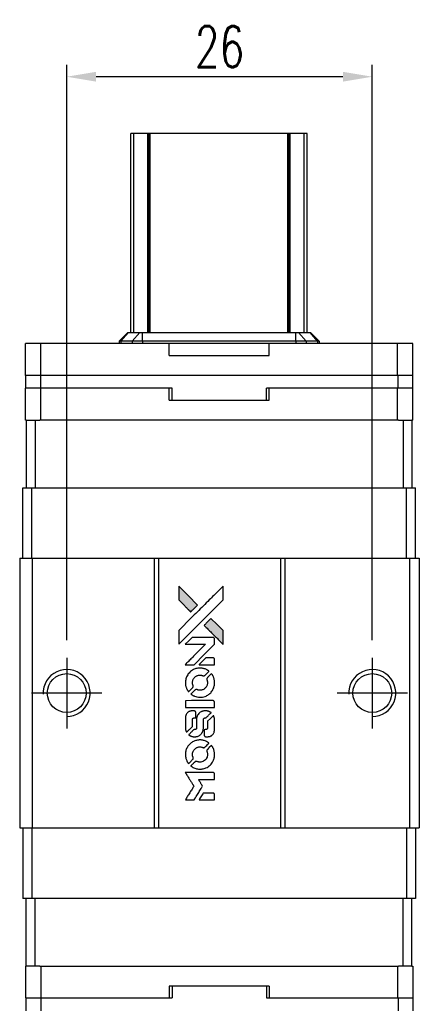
# Model space of a CAD drawing. Header units: millimetres. Extents: x 682 to 905, y 77 to 250.
# Tile 2 of 3: x 698 to 732, y 166 to 250. Entities that reach past the tile are written whole.
import ezdxf

# ---------------------------------------------------------------- set-up
doc = ezdxf.new("R2010")
doc.units = ezdxf.units.MM
doc.header["$LTSCALE"] = 0.1
doc.layers.get('0').update_dxf_attribs({"linetype": 'CONTINUOUS'})
doc.layers.get('Defpoints').update_dxf_attribs({"linetype": 'CONTINUOUS'})
doc.styles.add('DIM-7', font='SIMPLEX.shx', dxfattribs={"width": 0.7, "bigfont": 'chineset.shx'})
doc.dimstyles.new('CNS', dxfattribs={"dimtxt": 3.5, "dimasz": 2.5, "dimexe": 1, "dimexo": 1.5, "dimgap": 0.09, "dimtad": 0, "dimdsep": 46, "dimtxsty": 'DIM-7', "dimcen": 0.09, "dimclrd": 1, "dimclre": 1, "dimclrt": 4, "dimadec": 0, "dimazin": 0, "dimtfac": 1, "dimtix": 1, "dimtmove": 2, "dimatfit": 3, "dimfxl": 1, "dimtvp": 0.971429, "dimtolj": 1, "dimarcsym": 0})

# ---------------------------------------------------------------- blocks, each defined once
blk = doc.blocks.new('A$C2c6fde5b')
at = {"linetype": 'Continuous'}
h = blk.add_hatch(color=256, dxfattribs=at)
h.dxf.hatch_style = 1
h.paths.add_polyline_path([(0, 18.166), (0, 17.579), (0, 16.992), (0.51, 16.487, 0.000288), (0.705, 16.293, 0.000479), (0.87, 16.13, 0.000013), (1.02, 15.982, 0.197177), (1.022, 15.981, 0.197497), (1.024, 15.982, 0.00004), (1.11, 16.066, 0.000834), (1.204, 16.16, 0.000506), (1.316, 16.272), (1.607, 16.563), (0.803, 17.364)])
h.paths.add_polyline_path([(2.749, 15.418), (2.457, 15.127, 0.000476), (2.345, 15.015, 0.000789), (2.251, 14.92, 0.000035), (2.166, 14.834, 0.19758), (2.165, 14.832, 0.198396), (2.166, 14.83, 0.000019), (2.282, 14.714, 0.000582), (2.41, 14.585, 0.000351), (2.562, 14.434, 0.000108), (3.208, 13.791, 0.000692), (3.535, 13.466, 0.000077), (3.761, 13.242, 0.197527), (3.769, 13.239, 0.410181), (3.773, 13.242, 0.000493), (3.775, 13.362, 0.002424), (3.776, 13.528, 0.000529), (3.776, 13.815), (3.776, 14.39), (3.262, 14.904)])
for points in [[(0.51, 16.487, 0.000288), (0.705, 16.293, 0.000479), (0.87, 16.13, 0.000013), (1.02, 15.982, 0.197177), (1.022, 15.981, 0.197497), (1.024, 15.982, 0.00004), (1.11, 16.066, 0.000836), (1.204, 16.16, 0.000505), (1.316, 16.272), (1.607, 16.563), (0.803, 17.364), (0, 18.166), (0, 17.579), (0, 16.992)], [(0.706, 13.929, -0.000056), (1.058, 14.28, -0.000021), (1.552, 14.773, -0.000021), (2.09, 15.309, -0.000025), (2.594, 15.812), (3.776, 16.991), (3.775, 17.576), (3.773, 18.16), (2.98, 17.372, 0.000274), (2.599, 16.993, 0.000123), (2.099, 16.495, 0.000121), (1.57, 15.968, 0.000165), (1.094, 15.492), (0, 14.401), (0, 13.812), (0, 13.224)], [(2.562, 14.434, 0.000108), (3.208, 13.791, 0.000692), (3.535, 13.466, 0.000077), (3.761, 13.242, 0.197527), (3.769, 13.239, 0.410182), (3.773, 13.242, 0.000493), (3.775, 13.362, 0.002424), (3.776, 13.528, 0.000529), (3.776, 13.815), (3.776, 14.39), (3.262, 14.904), (2.749, 15.418), (2.457, 15.127, 0.000476), (2.345, 15.015, 0.000789), (2.251, 14.92, 0.000035), (2.166, 14.834, 0.19758), (2.165, 14.832, 0.198396), (2.166, 14.83, 0.000019), (2.282, 14.714, 0.000582), (2.41, 14.585, 0.000351)], [(0.935, 11.489), (1.311, 11.489), (2.18, 12.36), (3.049, 13.23), (3.047, 13.472, 0.0008), (3.046, 13.628, 0.010795), (3.044, 13.685, 0.030495), (3.041, 13.717, 0.080372), (3.033, 13.738, 0.03816), (3.02, 13.759, 0.041799), (3.004, 13.776, 0.042486), (2.986, 13.791, 0.042078), (2.965, 13.802, 0.099276), (2.936, 13.809, 0.003302), (2.815, 13.811, 0.002586), (2.603, 13.812, 0.000204), (2.041, 13.811), (1.141, 13.809), (0.852, 13.52), (0.563, 13.23), (1.429, 13.227), (2.294, 13.224), (1.438, 12.373, 0.000253), (1.109, 12.045, 0.000412), (0.83, 11.766, 0.000041), (0.581, 11.517, 0.041338), (0.571, 11.505), (0.56, 11.489)], [(2.394, 11.489), (3.049, 11.489), (3.048, 11.734), (3.046, 11.978), (3.028, 12.006, 0.03146), (3.019, 12.019, 0.026444), (3.008, 12.032, 0.026444), (2.996, 12.043, 0.031457), (2.983, 12.052), (2.954, 12.069), (2.63, 12.071), (2.305, 12.073), (2.022, 11.786, 0.000745), (1.913, 11.675, 0.001228), (1.821, 11.581, 0.000087), (1.739, 11.497, 0.195134), (1.738, 11.494, 0.412117), (1.74, 11.492, 0.000048), (1.931, 11.491, 0.00109), (2.142, 11.49, 0.000653)], [(0.579, 9.827, 0.023681), (0.594, 9.724, 0.022402), (0.62, 9.621, 0.021929), (0.655, 9.519, 0.020503), (0.7, 9.418, 0.013745), (0.73, 9.361, 0.009767), (0.767, 9.298, 0.009658), (0.804, 9.241, 0.027804), (0.832, 9.203), (0.844, 9.189), (1.026, 9.371, 0.002053), (1.113, 9.459, 0.006738), (1.169, 9.518, 0.007826), (1.207, 9.559, 0.063909), (1.222, 9.581, 0.061532), (1.233, 9.613, 0.068674), (1.236, 9.646, 0.052072), (1.229, 9.686, 0.019648), (1.213, 9.739, -0.018366), (1.192, 9.805, -0.0288), (1.18, 9.862, -0.029061), (1.174, 9.921, -0.019155), (1.174, 9.988, -0.053809), (1.196, 10.133, -0.058833), (1.247, 10.266, -0.058566), (1.329, 10.384, -0.052525), (1.438, 10.484, -0.044733), (1.531, 10.541, -0.040573), (1.635, 10.583, -0.041123), (1.743, 10.606, -0.04951), (1.847, 10.61, -0.017369), (1.896, 10.605, -0.024255), (1.939, 10.597, -0.023787), (1.982, 10.585, -0.015798), (2.03, 10.567, 0.010631), (2.06, 10.555, 0.033653), (2.081, 10.549, 0.037806), (2.101, 10.546, 0.016307), (2.128, 10.545, 0.068179), (2.18, 10.553, 0.095747), (2.223, 10.574, 0.033418), (2.279, 10.624, 0.002133), (2.432, 10.781, 0.001452), (2.518, 10.869, 0.012393), (2.556, 10.91, 0.020479), (2.575, 10.935, 0.344362), (2.575, 10.944, 0.074287), (2.553, 10.964, 0.005454), (2.486, 11.006, 0.008391), (2.416, 11.049, 0.017097), (2.359, 11.079, 0.027375), (2.242, 11.129, 0.02835), (2.121, 11.166, 0.027723), (1.994, 11.189, 0.023913), (1.859, 11.199, 0.027047), (1.698, 11.195, 0.031685), (1.546, 11.173, 0.032425), (1.401, 11.133, 0.031013), (1.26, 11.073, 0.037914), (1.093, 10.974, 0.040153), (0.947, 10.853, 0.039834), (0.821, 10.709, 0.036173), (0.715, 10.542, 0.040752), (0.643, 10.379, 0.035885), (0.595, 10.199, 0.035491), (0.573, 10.012, 0.037615)], [(1.084, 8.959, 0.018008), (1.137, 8.924, 0.009842), (1.205, 8.884, 0.009807), (1.275, 8.847, 0.015716), (1.337, 8.819, 0.048467), (1.558, 8.749, 0.045841), (1.793, 8.722, 0.046006), (2.028, 8.738, 0.049638), (2.25, 8.796, 0.064819), (2.539, 8.949, 0.06695), (2.775, 9.17, 0.066691), (2.946, 9.445, 0.063505), (3.041, 9.761, 0.03135), (3.05, 9.841, 0.010439), (3.052, 9.96, 0.010391), (3.049, 10.079, 0.032408), (3.041, 10.158, 0.015696), (3.022, 10.252, 0.018095), (2.997, 10.34, 0.018551), (2.967, 10.423, 0.018352), (2.931, 10.505, 0.015568), (2.903, 10.559, 0.009832), (2.867, 10.62, 0.009795), (2.83, 10.677, 0.023727), (2.799, 10.717), (2.786, 10.733), (2.606, 10.556, 0.001528), (2.504, 10.455, 0.010022), (2.454, 10.403, 0.019586), (2.426, 10.37, 0.061865), (2.41, 10.344, 0.055054), (2.398, 10.306, 0.061607), (2.395, 10.268, 0.048725), (2.401, 10.223, 0.020221), (2.418, 10.164, -0.017722), (2.437, 10.101, -0.02685), (2.448, 10.045, -0.02759), (2.453, 9.989, -0.020233), (2.453, 9.926, -0.04793), (2.435, 9.807, -0.048386), (2.396, 9.694, -0.047866), (2.334, 9.59, -0.044964), (2.253, 9.496, -0.04333), (2.156, 9.418, -0.050921), (2.052, 9.363, -0.051473), (1.94, 9.33, -0.0459), (1.819, 9.318, -0.019014), (1.761, 9.321, -0.024114), (1.707, 9.327, -0.025081), (1.656, 9.339, -0.023892), (1.605, 9.356, 0.008624), (1.566, 9.37, 0.026486), (1.538, 9.378, 0.035074), (1.515, 9.382, 0.02756), (1.489, 9.383, 0.087163), (1.447, 9.374, 0.073291), (1.408, 9.352, 0.028074), (1.352, 9.303, 0.002594), (1.222, 9.175), (1.038, 8.991)], [(1.809, 7.853), (3.046, 7.855), (3.046, 8.097), (3.046, 8.34), (3.031, 8.369, 0.071429), (3.014, 8.393, 0.054799), (2.99, 8.414, 0.053585), (2.96, 8.429, 0.060698), (2.93, 8.437, 0.033975), (2.879, 8.441, 0.000112), (2.25, 8.441, 0.000726), (1.634, 8.44, 0.001084), (1.096, 8.437), (0.572, 8.433), (0.572, 8.143), (0.572, 7.852)], [(0.576, 6.042, 0.018538), (0.581, 6.005, 0.010695), (0.589, 5.96, 0.01068), (0.599, 5.916, 0.017678), (0.61, 5.879, 0.013849), (0.625, 5.837, 0.011814), (0.644, 5.794, 0.004513), (0.662, 5.754, 0.290035), (0.668, 5.75, 0.196418), (0.672, 5.752, 0.000124), (0.744, 5.823, 0.001477), (0.825, 5.903, 0.000898), (0.92, 5.997), (1.166, 6.244), (1.168, 6.553, -0.001471), (1.17, 6.786, -0.028714), (1.175, 6.858, -0.097073), (1.188, 6.898, -0.084199), (1.216, 6.933, -0.042698), (1.238, 6.949, -0.053912), (1.261, 6.96, -0.051004), (1.287, 6.967, -0.032967), (1.318, 6.969, 0.00807), (1.334, 6.969, 0.003023), (1.356, 6.97, 0.002994), (1.38, 6.971, 0.003629), (1.402, 6.972), (1.455, 6.976), (1.455, 7.213, 0.001618), (1.455, 7.325, 0.005206), (1.454, 7.4, 0.00535), (1.452, 7.453, 0.060675), (1.448, 7.473, 0.048484), (1.444, 7.484, 0.02389), (1.436, 7.498, 0.022812), (1.426, 7.511, 0.02462), (1.415, 7.524, 0.061781), (1.385, 7.548, 0.080179), (1.353, 7.561, 0.048561), (1.307, 7.567, 0.010021), (1.225, 7.569, 0.016602), (1.115, 7.565, 0.031409), (1.026, 7.554, 0.036474), (0.95, 7.533, 0.03439), (0.875, 7.501, 0.065928), (0.758, 7.42, 0.069066), (0.668, 7.312, 0.065697), (0.608, 7.178, 0.051559), (0.578, 7.022, 0.020904), (0.574, 6.939, 0.000451), (0.573, 6.53, 0.000419), (0.572, 6.12, 0.022759)], [(0.896, 5.5, 0.023289), (0.955, 5.463, 0.026845), (1.015, 5.432, 0.026047), (1.079, 5.408, 0.019751), (1.151, 5.388, 0.013249), (1.192, 5.379, 0.025169), (1.226, 5.375, 0.016532), (1.267, 5.373, 0.002937), (1.346, 5.372, 0.003317), (1.415, 5.373, 0.011808), (1.46, 5.374, 0.01777), (1.493, 5.378, 0.021476), (1.525, 5.383, 0.04325), (1.656, 5.424, 0.045753), (1.776, 5.486, 0.04649), (1.88, 5.569, 0.047672), (1.967, 5.668, 0.025315), (1.995, 5.711, 0.015208), (2.023, 5.764, 0.01512), (2.049, 5.82, 0.022488), (2.067, 5.87, 0.027857), (2.088, 5.948, 0.034138), (2.097, 6.022, 0.014286), (2.101, 6.136, 0.00124), (2.102, 6.426, -0.00103), (2.102, 6.604, -0.002552), (2.103, 6.735, -0.001594), (2.105, 6.834, -0.047676), (2.108, 6.858, -0.085307), (2.125, 6.902, -0.097789), (2.156, 6.934, -0.085947), (2.199, 6.956, -0.051339), (2.257, 6.966, 0.014634), (2.276, 6.969, 0.015028), (2.295, 6.972, 0.014927), (2.312, 6.976, 0.059415), (2.322, 6.98, 0.070595), (2.342, 6.995, 0.00028), (2.55, 7.2, 0.000111), (2.762, 7.41, 0.200239), (2.766, 7.419, 0.268906), (2.763, 7.425, 0.001866), (2.711, 7.454, 0.007532), (2.662, 7.481, 0.017818), (2.624, 7.499, 0.013256), (2.583, 7.515, 0.011636), (2.538, 7.531, 0.011528), (2.493, 7.544, 0.012303), (2.448, 7.555, 0.0423), (2.378, 7.565, 0.013657), (2.273, 7.567, 0.013857), (2.167, 7.563, 0.037428), (2.092, 7.553, 0.014927), (2.043, 7.541, 0.0122), (1.99, 7.525, 0.012518), (1.941, 7.507, 0.023062), (1.903, 7.49, 0.065961), (1.763, 7.395, 0.06055), (1.648, 7.265, 0.059676), (1.567, 7.11, 0.060497), (1.525, 6.94, 0.025683), (1.522, 6.904, 0.001528), (1.52, 6.793, 0.002124), (1.519, 6.655, 0.001173), (1.519, 6.485, -0.000809), (1.518, 6.188, -0.017164), (1.515, 6.1, -0.063931), (1.506, 6.053, -0.108429), (1.485, 6.02, -0.052941), (1.463, 6.001, -0.063675), (1.438, 5.988, -0.050562), (1.407, 5.98, -0.020337), (1.363, 5.976, 0.009897), (1.336, 5.973, 0.016482), (1.313, 5.97, 0.019019), (1.296, 5.967, 0.06043), (1.284, 5.962, 0.076267), (1.258, 5.943, 0.00054), (1.066, 5.749, 0.000307), (0.87, 5.55, 0.142594), (0.862, 5.535, 0.232419), (0.863, 5.53, 0.022995), (0.871, 5.521, 0.024627), (0.882, 5.511, 0.015407)], [(2.177, 5.467, 0.065483), (2.191, 5.439, 0.053271), (2.213, 5.413, 0.052018), (2.24, 5.392, 0.0556), (2.271, 5.377, 0.036839), (2.291, 5.372, 0.026922), (2.314, 5.369, 0.016905), (2.345, 5.367, 0.004317), (2.396, 5.367, 0.016369), (2.503, 5.371, 0.029936), (2.589, 5.382, 0.03418), (2.666, 5.402, 0.031327), (2.741, 5.433, 0.046935), (2.833, 5.489, 0.054053), (2.908, 5.558, 0.053701), (2.967, 5.643, 0.045364), (3.01, 5.743, 0.032479), (3.033, 5.831, 0.03386), (3.044, 5.921, 0.013578), (3.048, 6.061, 0.001155), (3.047, 6.423, 0.000413), (3.046, 6.734, 0.005008), (3.044, 6.853, 0.013199), (3.04, 6.921, 0.033956), (3.033, 6.969, 0.013909), (3.021, 7.019, 0.010864), (3.004, 7.073, 0.010938), (2.987, 7.122, 0.028702), (2.972, 7.156), (2.959, 7.182), (2.706, 6.932), (2.454, 6.683), (2.454, 6.391, -0.001504), (2.454, 6.266, -0.00328), (2.452, 6.171, -0.001901), (2.451, 6.096, -0.061333), (2.448, 6.078, -0.063621), (2.437, 6.053, -0.048633), (2.42, 6.029, -0.046769), (2.397, 6.007, -0.047961), (2.371, 5.99, -0.02678), (2.349, 5.98, -0.050957), (2.33, 5.975, -0.029398), (2.305, 5.973, -0.00401), (2.252, 5.971), (2.165, 5.968), (2.166, 5.734, 0.001061), (2.166, 5.594, 0.009147), (2.167, 5.531, 0.020721), (2.171, 5.494, 0.051619)], [(0.578, 3.727, 0.024131), (0.595, 3.621, 0.022344), (0.622, 3.514, 0.021883), (0.658, 3.408, 0.020884), (0.705, 3.303, 0.010669), (0.736, 3.244, 0.010389), (0.77, 3.186, 0.010913), (0.803, 3.134, 0.022227), (0.832, 3.095), (0.843, 3.08), (1.028, 3.268, 0.002452), (1.099, 3.341, 0.003628), (1.161, 3.406, 0.001662), (1.213, 3.462, 0.070159), (1.222, 3.476, 0.047671), (1.227, 3.486, 0.018624), (1.23, 3.502, 0.017921), (1.233, 3.519, 0.018804), (1.235, 3.536, 0.018255), (1.235, 3.56, 0.041312), (1.233, 3.577, 0.037164), (1.228, 3.596, 0.012342), (1.219, 3.622, -0.015101), (1.196, 3.684, -0.035998), (1.183, 3.732, -0.033244), (1.178, 3.784, -0.011249), (1.176, 3.86, -0.004059), (1.176, 3.921, -0.019693), (1.178, 3.956, -0.027943), (1.183, 3.985, -0.014411), (1.191, 4.02, -0.033089), (1.22, 4.104, -0.033887), (1.259, 4.183, -0.034021), (1.309, 4.255, -0.033942), (1.368, 4.32, -0.02816), (1.435, 4.378, -0.035032), (1.504, 4.424, -0.035269), (1.578, 4.459, -0.029196), (1.662, 4.486, -0.037862), (1.758, 4.504, -0.043657), (1.851, 4.505, -0.043064), (1.943, 4.491, -0.035184), (2.039, 4.46, 0.033699), (2.085, 4.445, 0.052815), (2.125, 4.439, 0.059167), (2.163, 4.442, 0.058972), (2.199, 4.454, 0.059208), (2.226, 4.471, 0.021125), (2.262, 4.502, 0.008691), (2.32, 4.559, 0.000851), (2.457, 4.698, 0.001873), (2.527, 4.77, 0.013884), (2.559, 4.805, 0.022355), (2.576, 4.826, 0.341453), (2.576, 4.835, 0.073011), (2.556, 4.853, 0.004587), (2.49, 4.896, 0.00748), (2.422, 4.938, 0.016837), (2.369, 4.967, 0.028606), (2.24, 5.024, 0.031352), (2.109, 5.063, 0.031004), (1.973, 5.087, 0.0268), (1.828, 5.094, 0.026698), (1.674, 5.086, 0.03002), (1.528, 5.062, 0.030357), (1.388, 5.02, 0.028554), (1.25, 4.961, 0.062944), (0.996, 4.791, 0.062206), (0.79, 4.563, 0.062448), (0.647, 4.291, 0.064355), (0.578, 3.996, 0.017377), (0.574, 3.937, 0.008369), (0.573, 3.861, 0.008367), (0.574, 3.785, 0.01757)], [(1.082, 2.854, 0.064158), (1.368, 2.701, 0.06356), (1.686, 2.625, 0.064004), (2.01, 2.631, 0.066747), (2.317, 2.72, 0.04321), (2.509, 2.825, 0.044737), (2.678, 2.96, 0.044901), (2.819, 3.123, 0.044184), (2.93, 3.309, 0.026293), (2.99, 3.451, 0.033344), (3.028, 3.587, 0.033227), (3.049, 3.728, 0.025815), (3.053, 3.883, 0.023119), (3.042, 4.031, 0.031044), (3.018, 4.163, 0.031337), (2.978, 4.29, 0.024258), (2.919, 4.423, 0.015622), (2.894, 4.47, 0.008495), (2.861, 4.525, 0.008415), (2.826, 4.578, 0.020814), (2.799, 4.616), (2.785, 4.632), (2.605, 4.455, 0.002843), (2.472, 4.321, 0.033917), (2.424, 4.266, 0.087906), (2.404, 4.225, 0.073302), (2.396, 4.176, 0.022047), (2.397, 4.152, 0.026465), (2.401, 4.13, 0.022233), (2.407, 4.106, 0.009985), (2.416, 4.074, -0.039011), (2.445, 3.959, -0.044398), (2.454, 3.847, -0.045096), (2.443, 3.735, -0.04265), (2.412, 3.626, -0.071154), (2.327, 3.471, -0.068827), (2.201, 3.345, -0.068713), (2.045, 3.257, -0.070507), (1.873, 3.216, -0.028605), (1.799, 3.213, -0.031418), (1.728, 3.219, -0.031044), (1.657, 3.234, -0.02668), (1.585, 3.258, 0.038913), (1.543, 3.271, 0.043732), (1.5, 3.277, 0.047754), (1.461, 3.275, 0.075756), (1.429, 3.265, 0.07294), (1.413, 3.254, 0.003456), (1.364, 3.209, 0.005023), (1.301, 3.149, 0.002422), (1.223, 3.072, 0.000819), (1.153, 3.002, 0.001349), (1.093, 2.943, 0.0001), (1.041, 2.889, 0.205335), (1.04, 2.887, 0.219821), (1.041, 2.885, 0.002494), (1.052, 2.876, 0.007089), (1.066, 2.866, 0.004494)], [(0.941, 0), (1.315, 0), (1.377, 0.102, -0.000297), (1.416, 0.165, -0.000037), (1.499, 0.302, -0.000043), (1.599, 0.465, -0.000036), (1.705, 0.638, 0.000044), (1.809, 0.807, 0.000063), (1.902, 0.958, 0.000035), (1.98, 1.086, 0.0009), (2.001, 1.121), (2.031, 1.17), (1.991, 1.236, 0.001175), (1.968, 1.274, 0.000208), (1.924, 1.345, 0.000225), (1.872, 1.428, 0.000203), (1.818, 1.513, -0.000711), (1.768, 1.595, -0.001119), (1.724, 1.666, -0.000263), (1.686, 1.727, -0.04589), (1.683, 1.734, -0.519312), (1.687, 1.74, -0.001914), (1.787, 1.742, -0.003124), (1.952, 1.743, -0.000285), (2.364, 1.744), (3.049, 1.744), (3.049, 1.982, 0.001727), (3.048, 2.154, 0.025279), (3.045, 2.214, 0.073886), (3.036, 2.249, 0.07426), (3.017, 2.28, 0.03264), (3.009, 2.288, 0.01784), (2.999, 2.297, 0.017712), (2.988, 2.305, 0.026854), (2.977, 2.311), (2.954, 2.324), (1.759, 2.325), (0.565, 2.327), (0.573, 2.314, -0.004595), (0.579, 2.304, -0.00016), (0.602, 2.268, -0.000298), (0.629, 2.225, -0.000208), (0.659, 2.177, 0.000986), (0.747, 2.034, 0.00025), (0.891, 1.804, 0.000268), (1.045, 1.558, 0.000436), (1.177, 1.349, -0.002932), (1.219, 1.28, -0.004718), (1.255, 1.221, -0.001113), (1.285, 1.169, -0.227179), (1.286, 1.163, -0.045982), (1.283, 1.158, -0.000145), (1.24, 1.088, -0.000825), (1.192, 1.009, -0.000517), (1.134, 0.917, 0.000056), (0.938, 0.601, 0.000289), (0.83, 0.427, 0.000481), (0.75, 0.297, 0.000418), (0.665, 0.16), (0.567, 0)], [(2.391, 0), (3.049, 0), (3.049, 0.24, 0.000842), (3.049, 0.392, 0.010591), (3.047, 0.45, 0.028995), (3.044, 0.482, 0.069543), (3.037, 0.505, 0.051063), (3.024, 0.526, 0.039932), (3.006, 0.546, 0.039414), (2.985, 0.564, 0.045845), (2.963, 0.577, 0.094811), (2.94, 0.582, 0.007124), (2.875, 0.584, 0.004713), (2.765, 0.586, 0.000534), (2.515, 0.586), (2.088, 0.585), (2.051, 0.525, 0.000828), (1.942, 0.349, 0.000879), (1.837, 0.177, 0.000048), (1.734, 0.008, 0.137596), (1.732, 0.003, 0.413028), (1.733, 0.002, 0.000016), (1.926, 0.001, 0.000623), (2.138, 0, 0.000374)]]:
    blk.add_lwpolyline(points, format="xyb", close=True)
blk = doc.blocks.new('*D76')
at = {"color": 7, "lineweight": -2}
for p, q in [((702.132, 197.294), (702.132, 246.172)), ((728.132, 197.294), (728.132, 246.172)), ((725.632, 245.172), (704.632, 245.172))]:
    blk.add_line(p, q, dxfattribs=at)
at = {"color": 7}
for points in [[(704.632, 245.588), (704.632, 244.755), (702.132, 245.172)], [(725.632, 245.588), (725.632, 244.755), (728.132, 245.172)]]:
    blk.add_solid(points, dxfattribs=at)
at = {"layer": 'Defpoints', "color": 0}
for p in [(702.132, 245.172), (702.132, 195.794), (728.132, 195.794)]:
    blk.add_point(p, dxfattribs=at)
at = {"color": 7, "insert": (715.132, 247.722), "char_height": 3.5, "attachment_point": 5, "style": 'DIM-7'}
blk.add_mtext('\\A1;26', dxfattribs=at)

msp = doc.modelspace()

# ---------------------------------------------------------------- linework, layer by layer
at = {"color": 7, "linetype": 'Continuous', "lineweight": 25}
for p, q in [((707.849, 240.344), (707.597, 240.344)), ((707.597, 223.434), (707.597, 240.344)), ((707.597, 240.344), (707.597, 240.344)), ((707.597, 223.434), (707.597, 240.344)), ((709.037, 240.344), (707.849, 240.344)), ((707.849, 223.434), (707.849, 240.344)), ((709.123, 240.344), (709.037, 240.344)), ((709.037, 223.434), (709.037, 240.344)), ((709.247, 240.344), (709.123, 240.344)), ((709.123, 223.434), (709.123, 240.344)), ((709.247, 223.434), (709.247, 240.344)), ((720.947, 240.344), (709.247, 240.344)), ((721.072, 240.344), (720.947, 240.344)), ((720.947, 223.434), (720.947, 240.344)), ((721.157, 240.344), (721.072, 240.344)), ((721.072, 223.434), (721.072, 240.344)), ((722.345, 240.344), (721.157, 240.344)), ((721.157, 223.434), (721.157, 240.344)), ((722.345, 223.434), (722.345, 240.344)), ((722.597, 223.434), (722.597, 240.344)), ((722.597, 223.434), (722.597, 240.344)), ((706.607, 222.694), (707.347, 223.434)), ((706.735, 222.694), (707.38, 223.434)), ((707.347, 223.434), (707.38, 223.434)), ((707.38, 223.434), (708.361, 223.434)), ((707.716, 222.694), (708.361, 223.434)), ((708.361, 223.434), (708.588, 223.434)), ((708.588, 222.694), (708.588, 223.434)), ((708.588, 223.434), (721.626, 223.434)), ((721.626, 222.694), (721.626, 223.434)), ((721.626, 223.434), (721.853, 223.434)), ((722.499, 222.694), (721.853, 223.434)), ((721.853, 223.434), (722.834, 223.434)), ((723.48, 222.694), (722.834, 223.434)), ((722.834, 223.434), (722.867, 223.434)), ((723.607, 222.694), (722.867, 223.434)), ((706.735, 222.694), (706.607, 222.694)), ((706.607, 222.694), (706.607, 222.494)), ((707.716, 222.694), (706.735, 222.694)), ((706.735, 222.694), (706.735, 222.494)), ((708.588, 222.694), (707.716, 222.694)), ((707.716, 222.694), (707.716, 222.494)), ((721.626, 222.694), (708.588, 222.694)), ((708.588, 222.694), (708.588, 222.494)), ((722.499, 222.694), (721.626, 222.694)), ((721.626, 222.694), (721.626, 222.494)), ((722.499, 222.694), (722.499, 222.494)), ((723.48, 222.694), (722.499, 222.694)), ((723.48, 222.694), (723.48, 222.494)), ((723.607, 222.694), (723.48, 222.694)), ((723.607, 222.694), (723.607, 222.494)), ((698.632, 219.794), (698.632, 222.494)), ((699.933, 222.494), (698.632, 222.494)), ((699.933, 219.794), (699.933, 222.494)), ((710.857, 222.494), (699.933, 222.494)), ((710.857, 221.494), (710.857, 222.494)), ((719.357, 221.494), (719.357, 222.494)), ((730.281, 222.494), (719.357, 222.494)), ((730.281, 219.794), (730.281, 222.494)), ((731.582, 222.494), (730.281, 222.494)), ((731.582, 219.794), (731.582, 222.494)), ((710.857, 221.494), (719.357, 221.494)), ((699.933, 219.794), (698.632, 219.794)), ((698.669, 218.694), (698.669, 219.794)), ((699.919, 218.694), (699.919, 219.794)), ((730.281, 219.794), (699.933, 219.794)), ((730.307, 219.794), (730.281, 219.794)), ((730.319, 219.794), (730.307, 219.794)), ((730.319, 218.694), (730.319, 219.794)), ((731.569, 219.794), (730.319, 219.794)), ((731.569, 218.694), (731.569, 219.794)), ((731.582, 219.794), (731.569, 219.794)), ((698.632, 215.994), (698.632, 218.694)), ((699.933, 218.694), (698.632, 218.694)), ((699.933, 215.994), (699.933, 218.694)), ((710.857, 218.694), (699.933, 218.694)), ((711.119, 218.694), (710.857, 218.694)), ((710.857, 217.694), (710.857, 218.694)), ((711.119, 217.694), (711.119, 218.694)), ((719.357, 218.694), (719.119, 218.694)), ((719.119, 217.694), (719.119, 218.694)), ((719.357, 217.694), (719.357, 218.694)), ((730.281, 218.694), (719.357, 218.694)), ((730.281, 215.994), (730.281, 218.694)), ((730.307, 218.694), (730.281, 218.694)), ((730.319, 218.694), (730.307, 218.694)), ((731.569, 218.694), (730.319, 218.694)), ((731.582, 218.694), (731.569, 218.694)), ((731.582, 215.994), (731.582, 218.694)), ((710.857, 217.694), (719.357, 217.694)), ((698.697, 215.994), (698.632, 215.994)), ((698.697, 215.994), (698.697, 210.244)), ((698.697, 215.994), (699.447, 215.994)), ((699.447, 215.994), (699.447, 210.244)), ((699.447, 215.994), (699.857, 215.994)), ((699.933, 215.994), (699.857, 215.994)), ((730.281, 215.994), (699.933, 215.994)), ((730.357, 215.994), (730.281, 215.994)), ((730.357, 215.994), (730.747, 215.994)), ((730.747, 215.994), (730.747, 210.244)), ((730.747, 215.994), (731.497, 215.994)), ((731.582, 215.994), (731.497, 215.994)), ((731.497, 215.994), (731.497, 210.244)), ((698.397, 204.244), (698.397, 210.244)), ((698.397, 210.244), (699.155, 210.244)), ((699.155, 204.244), (699.155, 210.244)), ((699.155, 210.244), (731.039, 210.244)), ((731.039, 204.244), (731.039, 210.244)), ((731.039, 210.244), (731.797, 210.244)), ((731.797, 204.244), (731.797, 210.244)), ((698.132, 204.244), (698.132, 181.344)), ((698.132, 204.244), (699.182, 204.244)), ((699.182, 204.244), (699.182, 181.344)), ((699.182, 204.244), (709.582, 204.244)), ((709.582, 204.244), (709.582, 181.344)), ((709.582, 204.244), (709.932, 204.244)), ((709.932, 204.244), (709.932, 181.344)), ((709.932, 204.244), (720.332, 204.244)), ((720.332, 204.244), (720.332, 181.344)), ((720.332, 204.244), (720.682, 204.244)), ((720.682, 204.244), (720.682, 181.344)), ((720.682, 204.244), (731.282, 204.244)), ((731.282, 204.244), (731.282, 181.344)), ((731.282, 204.244), (732.132, 204.244)), ((732.132, 204.244), (732.132, 181.344)), ((702.132, 195.794), (702.132, 189.794)), ((728.132, 195.794), (728.132, 189.794)), ((705.132, 192.794), (699.132, 192.794)), ((731.132, 192.794), (725.132, 192.794)), ((698.132, 181.344), (699.182, 181.344)), ((698.397, 181.344), (698.397, 175.344)), ((699.155, 181.344), (699.155, 175.344)), ((699.182, 181.344), (709.582, 181.344)), ((709.582, 181.344), (709.932, 181.344)), ((709.932, 181.344), (720.332, 181.344)), ((720.332, 181.344), (720.682, 181.344)), ((720.682, 181.344), (731.282, 181.344)), ((731.039, 181.344), (731.039, 175.344)), ((731.282, 181.344), (732.132, 181.344)), ((731.797, 181.344), (731.797, 175.344)), ((699.155, 175.344), (698.397, 175.344)), ((698.697, 169.594), (698.697, 175.344)), ((731.039, 175.344), (699.155, 175.344)), ((699.447, 169.594), (699.447, 175.344)), ((730.747, 169.594), (730.747, 175.344)), ((731.797, 175.344), (731.039, 175.344)), ((731.497, 169.594), (731.497, 175.344)), ((698.632, 169.594), (698.632, 166.894)), ((698.632, 169.594), (698.697, 169.594)), ((699.447, 169.594), (698.697, 169.594)), ((699.857, 169.594), (699.447, 169.594)), ((699.857, 169.594), (699.933, 169.594)), ((699.933, 169.594), (699.933, 166.894)), ((699.933, 169.594), (730.281, 169.594)), ((730.281, 169.594), (730.281, 166.894)), ((730.281, 169.594), (730.357, 169.594)), ((730.747, 169.594), (730.357, 169.594)), ((731.497, 169.594), (730.747, 169.594)), ((731.497, 169.594), (731.582, 169.594)), ((731.582, 169.594), (731.582, 166.894)), ((710.857, 167.894), (710.857, 166.894)), ((719.357, 167.894), (710.857, 167.894)), ((711.119, 167.894), (711.119, 166.894)), ((719.119, 167.894), (719.119, 166.894)), ((719.357, 167.894), (719.357, 166.894)), ((698.632, 166.894), (699.933, 166.894)), ((698.669, 166.894), (698.669, 165.794)), ((699.919, 166.894), (699.919, 165.794)), ((699.933, 166.894), (710.857, 166.894)), ((710.857, 166.894), (711.119, 166.894)), ((719.119, 166.894), (719.357, 166.894)), ((719.357, 166.894), (730.281, 166.894)), ((730.281, 166.894), (730.307, 166.894)), ((730.307, 166.894), (730.319, 166.894)), ((730.319, 166.894), (730.319, 165.794)), ((730.319, 166.894), (731.569, 166.894)), ((731.569, 166.894), (731.569, 165.794)), ((731.569, 166.894), (731.582, 166.894))]:
    msp.add_line(p, q, dxfattribs=at)
for centre in [(702.132, 192.794), (728.132, 192.794)]:
    msp.add_circle(centre, 1.65, dxfattribs=at)
for centre in [(702.132, 192.794), (728.132, 192.794)]:
    msp.add_arc(centre, 2, 270, 182.97385, dxfattribs=at)
for points, knots in [([(722.597, 240.344), (722.597, 240.344), (722.573, 240.344), (722.478, 240.344), (722.409, 240.344), (722.345, 240.344)], [0, 0, 0, 0, 0.5, 0.5, 1, 1, 1, 1]), ([(719.357, 222.494), (719.357, 222.494), (719.254, 222.494), (718.823, 222.494), (718.496, 222.494), (717.9, 222.494), (717.684, 222.494), (717.347, 222.494), (717.234, 222.494), (716.998, 222.494), (716.875, 222.494), (716.244, 222.494), (715.677, 222.494), (714.538, 222.494), (713.97, 222.494), (713.339, 222.494), (713.217, 222.494), (712.981, 222.494), (712.867, 222.494), (712.53, 222.494), (712.314, 222.494), (711.718, 222.494), (711.391, 222.494), (710.961, 222.494), (710.857, 222.494), (710.857, 222.494)], [0, 0, 0, 0, 0.125, 0.125, 0.25, 0.25, 0.3125, 0.3125, 0.34375, 0.34375, 0.375, 0.375, 0.5, 0.5, 0.625, 0.625, 0.65625, 0.65625, 0.6875, 0.6875, 0.75, 0.75, 0.875, 0.875, 1, 1, 1, 1])]:
    msp.add_open_spline(points, degree=3, knots=knots, dxfattribs=at)

# ---------------------------------------------------------------- block references
msp.add_blockref('A$C2c6fde5b', (711.659, 183.714))

# ---------------------------------------------------------------- dimensions: what is measured, and where the dimension line sits
at = {"color": 0}
dim = msp.add_linear_dim(base=(702.132, 245.172), p1=(728.132, 195.794), p2=(702.132, 195.794), dimstyle='CNS', override={"dimgap": 0.8, "dimtad": 1, "dimclrd": 7, "dimclre": 7, "dimclrt": 7, "dimadec": 2, "dimazin": 2, "dimtmove": 1}, dxfattribs=at)
dim.commit()
dim.dimension.update_dxf_attribs({"geometry": '*D76', "text_midpoint": (715.132, 247.722)})

doc.saveas('drawing.dxf')
